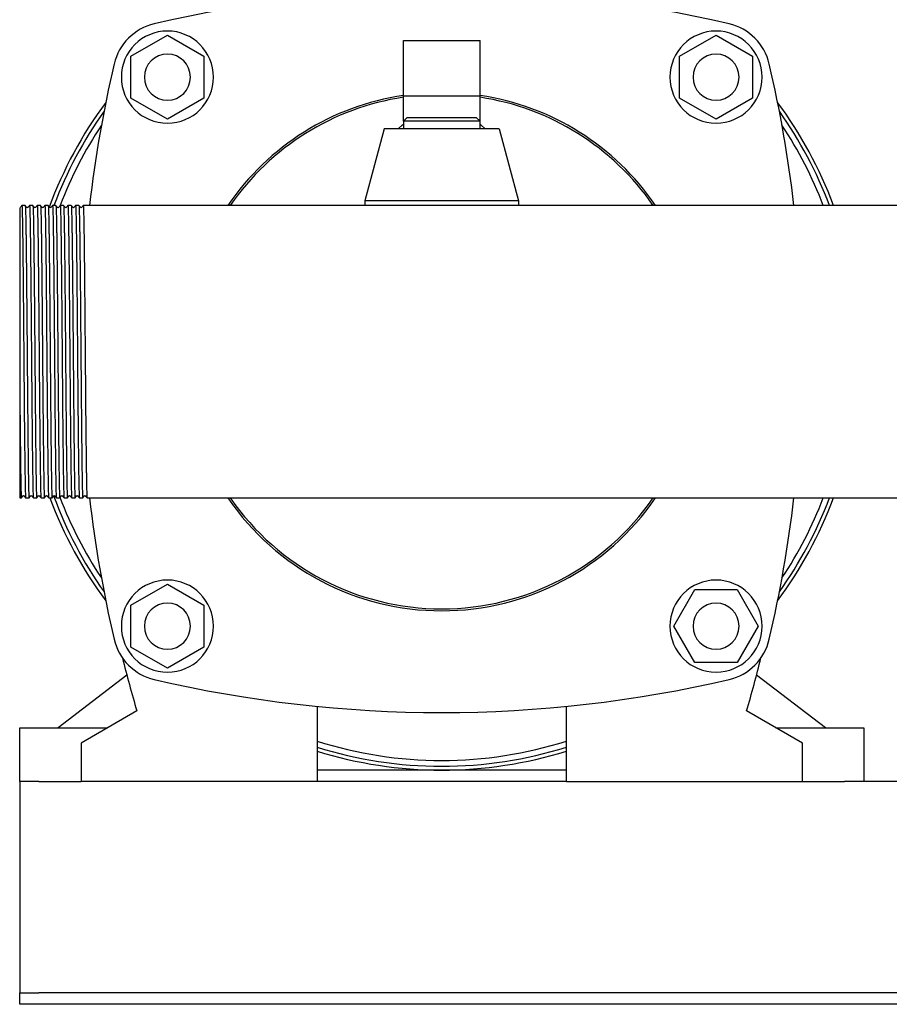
# Model space of a CAD drawing. Header units: millimetres. Extents: x 15 to 2131, y 12 to 1004.
# Tile 2 of 7: x 1301 to 1528, y 12 to 269. Entities that reach past the tile are written whole.
import ezdxf

# ---------------------------------------------------------------- set-up
doc = ezdxf.new("R2010")
doc.units = ezdxf.units.MM

msp = doc.modelspace()

# ---------------------------------------------------------------- linework, layer by layer
at = {"color": 7, "linetype": 'Continuous', "lineweight": 25}
for p, q in [((1330.09, 259.08), (1339.59, 264.57)), ((1339.59, 264.57), (1349.09, 259.08)), ((1473.09, 259.08), (1482.59, 264.57)), ((1482.59, 264.57), (1492.09, 259.08)), ((1401.09, 263.1), (1421.09, 263.1)), ((1401.09, 248.69), (1401.09, 263.1)), ((1421.09, 248.69), (1421.09, 263.1)), ((1330.09, 248.11), (1330.09, 259.08)), ((1349.09, 259.08), (1349.09, 248.11)), ((1473.09, 248.11), (1473.09, 259.08)), ((1492.09, 259.08), (1492.09, 248.11)), ((1339.59, 242.63), (1330.09, 248.11)), ((1349.09, 248.11), (1339.59, 242.63)), ((1401.09, 248.69), (1421.09, 248.69)), ((1401.09, 242.1), (1401.09, 248.69)), ((1421.09, 242.1), (1421.09, 248.69)), ((1482.59, 242.63), (1473.09, 248.11)), ((1492.09, 248.11), (1482.59, 242.63)), ((1402.09, 243.1), (1401.09, 242.1)), ((1401.09, 242.1), (1401.09, 240.1)), ((1411.09, 242.1), (1401.09, 242.1)), ((1402.09, 243.1), (1411.09, 243.1)), ((1411.09, 243.1), (1420.09, 243.1)), ((1421.09, 242.1), (1411.09, 242.1)), ((1421.09, 242.1), (1420.09, 243.1)), ((1421.09, 240.1), (1421.09, 242.1)), ((1396.09, 240.1), (1391.09, 221.35)), ((1426.09, 240.1), (1396.09, 240.1)), ((1426.09, 240.1), (1431.09, 221.35)), ((1391.09, 221.35), (1391.09, 220.2)), ((1431.09, 221.35), (1391.09, 221.35)), ((1431.09, 221.35), (1431.09, 220.2)), ((1302.53, 220.2), (1301.65, 220.2)), ((1304.53, 220.2), (1303.65, 220.2)), ((1306.53, 220.2), (1305.65, 220.2)), ((1308.53, 220.2), (1307.65, 220.2)), ((1310.53, 220.2), (1309.65, 220.2)), ((1312.53, 220.2), (1311.65, 220.2)), ((1314.53, 220.2), (1313.65, 220.2)), ((1316.53, 220.2), (1315.65, 220.2)), ((1318.53, 220.2), (1317.65, 220.2)), ((1319.65, 220.2), (1318.53, 220.2)), ((1692.74, 220.2), (1319.65, 220.2)), ((1301.09, 175.15), (1301.09, 144)), ((1301.09, 144), (1301.53, 144)), ((1302.65, 144), (1303.53, 144)), ((1304.65, 144), (1305.53, 144)), ((1306.65, 144), (1307.53, 144)), ((1308.65, 144), (1309.53, 144)), ((1310.65, 144), (1311.53, 144)), ((1312.65, 144), (1313.53, 144)), ((1314.65, 144), (1315.53, 144)), ((1316.65, 144), (1317.53, 144)), ((1318.65, 144), (2083.53, 144)), ((1330.09, 116.08), (1339.59, 121.57)), ((1339.59, 121.57), (1349.09, 116.08)), ((1471.62, 110.6), (1477.1, 120.1)), ((1477.1, 120.1), (1488.07, 120.1)), ((1488.07, 120.1), (1493.56, 110.6)), ((1330.09, 105.11), (1330.09, 116.08)), ((1349.09, 116.08), (1349.09, 105.11)), ((1477.1, 101.1), (1471.62, 110.6)), ((1493.56, 110.6), (1488.07, 101.1)), ((1339.59, 99.63), (1330.09, 105.11)), ((1349.09, 105.11), (1339.59, 99.63)), ((1488.07, 101.1), (1477.1, 101.1)), ((1329.02, 97.86), (1311.09, 84.1)), ((1511.09, 84.1), (1493.16, 97.86)), ((1331.64, 88.5), (1317.09, 80.1)), ((1378.59, 89.7), (1378.59, 70.1)), ((1443.59, 70.1), (1443.59, 89.7)), ((1505.09, 80.1), (1490.54, 88.5)), ((1301.09, 70.1), (1301.09, 84.1)), ((1301.09, 84.1), (1306.09, 84.1)), ((1306.09, 84.1), (1324.02, 84.1)), ((1498.16, 84.1), (1516.09, 84.1)), ((1516.09, 84.1), (1521.09, 84.1)), ((1521.09, 84.1), (1521.09, 70.1)), ((1317.09, 80.1), (1317.09, 70.1)), ((1505.09, 70.1), (1505.09, 80.1)), ((1443.59, 73.1), (1378.59, 73.1)), ((1302.09, 70.1), (1301.09, 70.1)), ((1301.09, 70.1), (1301.09, 65.1)), ((1306.09, 70.1), (1302.09, 70.1)), ((1306.09, 70.1), (1317.09, 70.1)), ((1378.59, 70.1), (1317.09, 70.1)), ((1443.59, 70.1), (1378.59, 70.1)), ((1443.59, 70.1), (1505.09, 70.1)), ((1505.09, 70.1), (1516.09, 70.1)), ((1520.09, 70.1), (1516.09, 70.1)), ((1592.09, 70.1), (1520.09, 70.1)), ((1301.09, 65.1), (1301.09, 17.1)), ((1301.09, 17.1), (1301.09, 15.1)), ((1301.09, 12.1), (1301.09, 15.1)), ((1301.09, 15.1), (1306.09, 15.1)), ((2096.09, 15.1), (1306.09, 15.1)), ((1306.09, 12.1), (1301.09, 12.1)), ((2096.09, 12.1), (1306.09, 12.1))]:
    msp.add_line(p, q, dxfattribs=at)
at = {"color": 7, "linetype": 'Continuous', "lineweight": 25, "flags": 128}
for points in [[(1399.78, 240.1), (1400.88, 241.17), (1401.09, 241.35)], [(1421.09, 241.35), (1421.3, 241.17), (1422.4, 240.1)], [(1301.65, 220.19), (1301.45, 219.93), (1301.24, 219.67)], [(1302.93, 219.67), (1302.73, 219.93), (1302.53, 220.19)], [(1303.65, 220.19), (1303.45, 219.93), (1303.24, 219.67)], [(1304.93, 219.67), (1304.73, 219.93), (1304.53, 220.19)], [(1305.65, 220.19), (1305.45, 219.93), (1305.24, 219.67)], [(1306.93, 219.67), (1306.73, 219.93), (1306.53, 220.19)], [(1307.65, 220.19), (1307.45, 219.93), (1307.24, 219.67)], [(1308.93, 219.67), (1308.73, 219.93), (1308.53, 220.19)], [(1309.65, 220.19), (1309.45, 219.93), (1309.24, 219.67)], [(1310.93, 219.67), (1310.73, 219.93), (1310.53, 220.19)], [(1311.65, 220.19), (1311.45, 219.93), (1311.24, 219.67)], [(1312.93, 219.67), (1312.73, 219.93), (1312.53, 220.19)], [(1313.65, 220.19), (1313.45, 219.93), (1313.24, 219.67)], [(1314.93, 219.67), (1314.73, 219.93), (1314.53, 220.19)], [(1315.65, 220.19), (1315.45, 219.93), (1315.24, 219.67)], [(1316.93, 219.67), (1316.73, 219.93), (1316.53, 220.19)], [(1317.65, 220.19), (1317.45, 219.93), (1317.24, 219.67)], [(1301.53, 144), (1301.73, 144.26), (1301.93, 144.52)], [(1302.24, 144.52), (1302.45, 144.26), (1302.65, 144)], [(1303.53, 144), (1303.73, 144.26), (1303.93, 144.52)], [(1304.24, 144.52), (1304.45, 144.26), (1304.65, 144)], [(1305.53, 144), (1305.73, 144.26), (1305.93, 144.52)], [(1306.24, 144.52), (1306.45, 144.26), (1306.65, 144)], [(1307.53, 144), (1307.73, 144.26), (1307.93, 144.52)], [(1308.24, 144.52), (1308.45, 144.26), (1308.65, 144)], [(1309.53, 144), (1309.73, 144.26), (1309.93, 144.52)], [(1310.24, 144.52), (1310.45, 144.26), (1310.65, 144)], [(1311.53, 144), (1311.73, 144.26), (1311.93, 144.52)], [(1312.24, 144.52), (1312.45, 144.26), (1312.65, 144)], [(1313.53, 144), (1313.73, 144.26), (1313.93, 144.52)], [(1314.24, 144.52), (1314.45, 144.26), (1314.65, 144)], [(1315.53, 144), (1315.73, 144.26), (1315.93, 144.52)], [(1316.24, 144.52), (1316.45, 144.26), (1316.65, 144)], [(1317.53, 144), (1317.73, 144.26), (1317.93, 144.52)], [(1318.24, 144.52), (1318.45, 144.26), (1318.65, 144)]]:
    msp.add_lwpolyline(points, dxfattribs=at)
at = {"color": 7, "linetype": 'Continuous', "lineweight": 25}
for centre, radius, start, end in [((1411.09, -53.9), 330, 76.8767, 103.1233), ((1339.34, 253.84), 14, 103.1233, 166.8767), ((1482.84, 253.84), 14, 13.1233, 76.8767), ((1339.59, 253.6), 12, 90, 270), ((1339.59, 253.6), 12, 270, 90), ((1482.59, 253.6), 12, 0, 180), ((1339.59, 253.6), 6, 0, 180), ((1482.59, 253.6), 6, 0, 180), ((1647.09, 182.1), 330, 166.8767, 173.3702), ((1175.09, 182.1), 330, 6.6298, 13.1233), ((1339.59, 253.6), 6, 180, 0), ((1482.59, 253.6), 12, 180, 0), ((1482.59, 253.6), 6, 180, 0), ((1411.09, 182.1), 67.5, 98.5196, 145.6363), ((1411.09, 182.1), 67.5, 34.3637, 81.4804), ((1411.09, 182.1), 109, 143.4367, 159.7966), ((1411.09, 182.1), 67, 98.5837, 145.3434), ((1411.09, 182.1), 67, 34.6566, 81.4163), ((1411.09, 182.1), 109, 20.4593, 36.5633), ((1411.09, 182.1), 108, 144.5768, 159.3427), ((1411.09, 182.1), 108, 20.6573, 35.4232), ((1411.11, 182.13), 106.5, 146.4035, 159.0563), ((1411.09, 182.1), 106.5, 20.9619, 33.6155), ((1411.09, 182.1), 109, 200.4593, 216.5633), ((1411.29, 181.81), 108, 200.1989, 215.2373), ((1411.09, 182.1), 106.5, 200.8649, 213.6155), ((1647.09, 182.1), 330, 186.6298, 193.1233), ((1411.09, 182.1), 67.5, 214.3637, 325.6363), ((1411.09, 182.1), 67, 214.6566, 270), ((1411.09, 182.1), 67, 270, 325.3434), ((1175.09, 182.1), 330, 346.8767, 353.3702), ((1411.09, 182.1), 109, 323.4367, 339.5407), ((1411.09, 182.1), 108, 324.5768, 339.3427), ((1411.09, 182.1), 106.5, 326.3845, 339.0381), ((1339.59, 110.6), 12, 90, 270), ((1339.59, 110.6), 12, 270, 90), ((1482.59, 110.6), 12, 90, 270), ((1482.59, 110.6), 12, 270, 90), ((1339.59, 110.6), 6, 0, 180), ((1482.59, 110.6), 6, 0, 180), ((1339.59, 110.6), 6, 180, 0), ((1482.59, 110.6), 6, 180, 0), ((1339.34, 110.35), 14, 193.1233, 256.8767), ((1482.84, 110.35), 14, 283.1233, 346.8767), ((1648.09, 182.1), 330, 193.9912, 196.4771), ((1174.09, 182.1), 330, 343.5229, 346.0088), ((1411.09, 418.1), 330, 256.8767, 283.1233), ((1411.09, 182.1), 106.5, 252.2319, 270), ((1411.09, 182.1), 106.5, 270, 287.7681), ((1411.09, 182.1), 108, 252.4868, 270), ((1411.09, 182.1), 109, 252.6526, 270), ((1411.09, 182.1), 108, 270, 287.5132), ((1411.09, 182.1), 109, 270, 287.3474)]:
    msp.add_arc(centre, radius, start, end, dxfattribs=at)
for points, knots in [([(1301.09, 219.57), (1301.09, 219.52), (1301.09, 219.41), (1301.09, 218.54), (1301.09, 217.18), (1301.09, 215.82), (1301.09, 215.14)], [0, 0, 0, 0, 0.233534, 0.489085, 0.743772, 1, 1, 1, 1]), ([(1301.65, 220.19), (1301.65, 220.18), (1301.66, 220.35), (1301.7, 219.82), (1301.75, 218.5), (1301.8, 216.17), (1301.85, 213.05), (1301.9, 209.16), (1301.95, 204.58), (1302, 199.45), (1302.05, 193.92), (1302.1, 188.09), (1302.13, 184.1), (1302.15, 182.1)], [0, 0, 0, 0, 0.006715, 0.105428, 0.205372, 0.305316, 0.404029, 0.502742, 0.602686, 0.70263, 0.801343, 0.900056, 1, 1, 1, 1]), ([(1302.53, 220.2), (1302.55, 220.2), (1302.57, 219.96), (1302.61, 218.98), (1302.63, 218.25), (1302.68, 216.33), (1302.7, 215.14), (1302.72, 213.42), (1302.73, 213.07), (1302.74, 212.34), (1302.74, 211.96), (1302.76, 210.78), (1302.77, 209.95), (1302.8, 207.3), (1302.82, 205.34), (1302.86, 201.16), (1302.89, 198.94), (1302.91, 196.07), (1302.92, 195.5), (1302.93, 194.34), (1302.93, 193.76), (1302.95, 191.99), (1302.96, 190.79), (1302.99, 187.12), (1303.01, 184.61), (1303.03, 182.1)], [0, 0, 0, 0, 0.125, 0.125, 0.25, 0.25, 0.375, 0.375, 0.40625, 0.40625, 0.4375, 0.4375, 0.5, 0.5, 0.625, 0.625, 0.75, 0.75, 0.78125, 0.78125, 0.8125, 0.8125, 0.875, 0.875, 1, 1, 1, 1]), ([(1303.24, 219.67), (1303.19, 219.63), (1303.09, 219.56), (1302.99, 219.63), (1302.93, 219.67)], [0, 0, 0, 0, 0.5, 1, 1, 1, 1]), ([(1303.65, 220.19), (1303.65, 220.18), (1303.66, 220.35), (1303.7, 219.82), (1303.75, 218.5), (1303.8, 216.17), (1303.85, 213.05), (1303.9, 209.16), (1303.95, 204.58), (1304, 199.45), (1304.05, 193.92), (1304.1, 188.09), (1304.13, 184.1), (1304.15, 182.1)], [0, 0, 0, 0, 0.006685, 0.105401, 0.205348, 0.305295, 0.404011, 0.502727, 0.602674, 0.702621, 0.801337, 0.900053, 1, 1, 1, 1]), ([(1304.53, 220.2), (1304.55, 220.2), (1304.57, 219.96), (1304.61, 218.98), (1304.63, 218.25), (1304.68, 216.33), (1304.7, 215.14), (1304.72, 213.42), (1304.73, 213.07), (1304.74, 212.34), (1304.74, 211.96), (1304.76, 210.78), (1304.77, 209.95), (1304.8, 207.3), (1304.82, 205.34), (1304.86, 201.16), (1304.89, 198.94), (1304.91, 196.07), (1304.92, 195.5), (1304.93, 194.34), (1304.93, 193.76), (1304.95, 191.99), (1304.96, 190.79), (1304.99, 187.12), (1305.01, 184.61), (1305.03, 182.1)], [0, 0, 0, 0, 0.125, 0.125, 0.25, 0.25, 0.375, 0.375, 0.40625, 0.40625, 0.4375, 0.4375, 0.5, 0.5, 0.625, 0.625, 0.75, 0.75, 0.78125, 0.78125, 0.8125, 0.8125, 0.875, 0.875, 1, 1, 1, 1]), ([(1305.24, 219.67), (1305.19, 219.63), (1305.09, 219.56), (1304.99, 219.63), (1304.93, 219.67)], [0, 0, 0, 0, 0.5, 1, 1, 1, 1]), ([(1305.65, 220.19), (1305.65, 220.18), (1305.66, 220.35), (1305.7, 219.82), (1305.75, 218.5), (1305.8, 216.17), (1305.85, 213.05), (1305.9, 209.16), (1305.95, 204.58), (1306, 199.45), (1306.05, 193.92), (1306.1, 188.09), (1306.13, 184.1), (1306.15, 182.1)], [0, 0, 0, 0, 0.006694, 0.10541, 0.205355, 0.305301, 0.404017, 0.502732, 0.602678, 0.702624, 0.801339, 0.900054, 1, 1, 1, 1]), ([(1306.53, 220.2), (1306.55, 220.2), (1306.57, 219.96), (1306.61, 218.98), (1306.63, 218.25), (1306.68, 216.33), (1306.7, 215.14), (1306.72, 213.42), (1306.73, 213.07), (1306.74, 212.34), (1306.74, 211.96), (1306.76, 210.78), (1306.77, 209.95), (1306.8, 207.3), (1306.82, 205.34), (1306.86, 201.16), (1306.89, 198.94), (1306.91, 196.07), (1306.92, 195.5), (1306.93, 194.34), (1306.93, 193.76), (1306.95, 191.99), (1306.96, 190.79), (1306.99, 187.12), (1307.01, 184.61), (1307.03, 182.1)], [0, 0, 0, 0, 0.125, 0.125, 0.25, 0.25, 0.375, 0.375, 0.40625, 0.40625, 0.4375, 0.4375, 0.5, 0.5, 0.625, 0.625, 0.75, 0.75, 0.78125, 0.78125, 0.8125, 0.8125, 0.875, 0.875, 1, 1, 1, 1]), ([(1307.24, 219.67), (1307.19, 219.63), (1307.09, 219.56), (1306.99, 219.63), (1306.93, 219.67)], [0, 0, 0, 0, 0.5, 1, 1, 1, 1]), ([(1307.65, 220.19), (1307.65, 220.18), (1307.66, 220.35), (1307.7, 219.82), (1307.75, 218.5), (1307.8, 216.17), (1307.85, 213.05), (1307.9, 209.16), (1307.95, 204.58), (1308, 199.45), (1308.05, 193.92), (1308.1, 188.09), (1308.13, 184.1), (1308.15, 182.1)], [0, 0, 0, 0, 0.006707, 0.105421, 0.205366, 0.30531, 0.404024, 0.502738, 0.602683, 0.702628, 0.801341, 0.900055, 1, 1, 1, 1]), ([(1308.53, 220.2), (1308.55, 220.2), (1308.57, 219.96), (1308.61, 218.98), (1308.63, 218.25), (1308.68, 216.33), (1308.7, 215.14), (1308.72, 213.42), (1308.73, 213.07), (1308.74, 212.34), (1308.74, 211.96), (1308.76, 210.78), (1308.77, 209.95), (1308.8, 207.3), (1308.82, 205.34), (1308.86, 201.16), (1308.89, 198.94), (1308.91, 196.07), (1308.92, 195.5), (1308.93, 194.34), (1308.93, 193.76), (1308.95, 191.99), (1308.96, 190.79), (1308.99, 187.12), (1309.01, 184.61), (1309.03, 182.1)], [0, 0, 0, 0, 0.125, 0.125, 0.25, 0.25, 0.375, 0.375, 0.40625, 0.40625, 0.4375, 0.4375, 0.5, 0.5, 0.625, 0.625, 0.75, 0.75, 0.78125, 0.78125, 0.8125, 0.8125, 0.875, 0.875, 1, 1, 1, 1]), ([(1309.24, 219.67), (1309.19, 219.63), (1309.09, 219.56), (1308.99, 219.63), (1308.93, 219.67)], [0, 0, 0, 0, 0.5, 1, 1, 1, 1]), ([(1309.65, 220.19), (1309.65, 220.18), (1309.66, 220.35), (1309.7, 219.82), (1309.75, 218.5), (1309.8, 216.17), (1309.85, 213.05), (1309.9, 209.16), (1309.95, 204.58), (1310, 199.45), (1310.05, 193.92), (1310.1, 188.09), (1310.13, 184.1), (1310.15, 182.1)], [0, 0, 0, 0, 0.006676, 0.105393, 0.20534, 0.305288, 0.404005, 0.502722, 0.60267, 0.702618, 0.801335, 0.900052, 1, 1, 1, 1]), ([(1310.53, 220.2), (1310.55, 220.2), (1310.57, 219.96), (1310.61, 218.98), (1310.63, 218.25), (1310.68, 216.33), (1310.7, 215.14), (1310.72, 213.42), (1310.73, 213.07), (1310.74, 212.34), (1310.74, 211.96), (1310.76, 210.78), (1310.77, 209.95), (1310.8, 207.3), (1310.82, 205.34), (1310.86, 201.16), (1310.89, 198.94), (1310.91, 196.07), (1310.92, 195.5), (1310.93, 194.34), (1310.93, 193.76), (1310.95, 191.99), (1310.96, 190.79), (1310.99, 187.12), (1311.01, 184.61), (1311.03, 182.1)], [0, 0, 0, 0, 0.125, 0.125, 0.25, 0.25, 0.375, 0.375, 0.40625, 0.40625, 0.4375, 0.4375, 0.5, 0.5, 0.625, 0.625, 0.75, 0.75, 0.78125, 0.78125, 0.8125, 0.8125, 0.875, 0.875, 1, 1, 1, 1]), ([(1311.24, 219.67), (1311.19, 219.63), (1311.09, 219.56), (1310.99, 219.63), (1310.93, 219.67)], [0, 0, 0, 0, 0.5, 1, 1, 1, 1]), ([(1311.65, 220.19), (1311.65, 220.18), (1311.66, 220.35), (1311.7, 219.82), (1311.75, 218.5), (1311.8, 216.17), (1311.85, 213.05), (1311.9, 209.16), (1311.95, 204.58), (1312, 199.45), (1312.05, 193.92), (1312.1, 188.09), (1312.13, 184.1), (1312.15, 182.1)], [0, 0, 0, 0, 0.006692, 0.105408, 0.205354, 0.3053, 0.404015, 0.502731, 0.602677, 0.702623, 0.801338, 0.900054, 1, 1, 1, 1]), ([(1312.53, 220.2), (1312.55, 220.2), (1312.57, 219.96), (1312.61, 218.98), (1312.63, 218.25), (1312.68, 216.33), (1312.7, 215.14), (1312.72, 213.42), (1312.73, 213.07), (1312.74, 212.34), (1312.74, 211.96), (1312.76, 210.78), (1312.77, 209.95), (1312.8, 207.3), (1312.82, 205.34), (1312.86, 201.16), (1312.89, 198.94), (1312.91, 196.07), (1312.92, 195.5), (1312.93, 194.34), (1312.93, 193.76), (1312.95, 191.99), (1312.96, 190.79), (1312.99, 187.12), (1313.01, 184.61), (1313.03, 182.1)], [0, 0, 0, 0, 0.125, 0.125, 0.25, 0.25, 0.375, 0.375, 0.40625, 0.40625, 0.4375, 0.4375, 0.5, 0.5, 0.625, 0.625, 0.75, 0.75, 0.78125, 0.78125, 0.8125, 0.8125, 0.875, 0.875, 1, 1, 1, 1]), ([(1313.24, 219.67), (1313.19, 219.63), (1313.09, 219.56), (1312.99, 219.63), (1312.93, 219.67)], [0, 0, 0, 0, 0.5, 1, 1, 1, 1]), ([(1313.65, 220.19), (1313.65, 220.18), (1313.66, 220.35), (1313.7, 219.82), (1313.75, 218.5), (1313.8, 216.17), (1313.85, 213.05), (1313.9, 209.16), (1313.95, 204.58), (1314, 199.45), (1314.05, 193.92), (1314.1, 188.09), (1314.13, 184.1), (1314.15, 182.1)], [0, 0, 0, 0, 0.006699, 0.105414, 0.205359, 0.305305, 0.40402, 0.502734, 0.60268, 0.702625, 0.80134, 0.900055, 1, 1, 1, 1]), ([(1314.53, 220.2), (1314.55, 220.2), (1314.57, 219.96), (1314.61, 218.98), (1314.63, 218.25), (1314.68, 216.33), (1314.7, 215.14), (1314.72, 213.42), (1314.73, 213.07), (1314.74, 212.34), (1314.74, 211.96), (1314.76, 210.78), (1314.77, 209.95), (1314.8, 207.3), (1314.82, 205.34), (1314.86, 201.16), (1314.89, 198.94), (1314.91, 196.07), (1314.92, 195.5), (1314.93, 194.34), (1314.93, 193.76), (1314.95, 191.99), (1314.96, 190.79), (1314.99, 187.12), (1315.01, 184.61), (1315.03, 182.1)], [0, 0, 0, 0, 0.125, 0.125, 0.25, 0.25, 0.375, 0.375, 0.40625, 0.40625, 0.4375, 0.4375, 0.5, 0.5, 0.625, 0.625, 0.75, 0.75, 0.78125, 0.78125, 0.8125, 0.8125, 0.875, 0.875, 1, 1, 1, 1]), ([(1315.24, 219.67), (1315.19, 219.63), (1315.09, 219.56), (1314.99, 219.63), (1314.93, 219.67)], [0, 0, 0, 0, 0.5, 1, 1, 1, 1]), ([(1315.65, 220.19), (1315.65, 220.18), (1315.66, 220.35), (1315.7, 219.82), (1315.75, 218.5), (1315.8, 216.17), (1315.85, 213.05), (1315.9, 209.16), (1315.95, 204.58), (1316, 199.45), (1316.05, 193.92), (1316.1, 188.09), (1316.13, 184.1), (1316.15, 182.1)], [0, 0, 0, 0, 0.0067153, 0.1054285, 0.2053723, 0.305316, 0.4040292, 0.5027423, 0.6026861, 0.7026299, 0.8013431, 0.9000562, 1, 1, 1, 1]), ([(1316.53, 220.2), (1316.55, 220.2), (1316.57, 219.96), (1316.61, 218.98), (1316.63, 218.25), (1316.68, 216.33), (1316.7, 215.14), (1316.72, 213.42), (1316.73, 213.07), (1316.74, 212.34), (1316.74, 211.96), (1316.76, 210.78), (1316.77, 209.95), (1316.8, 207.3), (1316.82, 205.34), (1316.86, 201.16), (1316.89, 198.94), (1316.91, 196.07), (1316.92, 195.5), (1316.93, 194.34), (1316.93, 193.76), (1316.95, 191.99), (1316.96, 190.79), (1316.99, 187.12), (1317.01, 184.61), (1317.03, 182.1)], [0, 0, 0, 0, 0.125, 0.125, 0.25, 0.25, 0.375, 0.375, 0.40625, 0.40625, 0.4375, 0.4375, 0.5, 0.5, 0.625, 0.625, 0.75, 0.75, 0.78125, 0.78125, 0.8125, 0.8125, 0.875, 0.875, 1, 1, 1, 1]), ([(1317.24, 219.67), (1317.19, 219.63), (1317.09, 219.56), (1316.99, 219.63), (1316.93, 219.67)], [0, 0, 0, 0, 0.5, 1, 1, 1, 1]), ([(1317.65, 220.19), (1317.65, 220.18), (1317.66, 220.35), (1317.7, 219.82), (1317.75, 218.5), (1317.8, 216.17), (1317.85, 213.05), (1317.9, 209.16), (1317.95, 204.58), (1318, 199.45), (1318.05, 193.92), (1318.1, 188.09), (1318.13, 184.1), (1318.15, 182.1)], [0, 0, 0, 0, 0.0066861, 0.1054021, 0.2053488, 0.3052956, 0.4040116, 0.5027277, 0.6026744, 0.7026212, 0.8013372, 0.9000533, 1, 1, 1, 1]), ([(1301.09, 215.14), (1301.09, 215.06), (1301.09, 214.79), (1301.09, 214.22), (1301.09, 213.26), (1301.09, 211.97), (1301.09, 210.22), (1301.09, 207.49), (1301.09, 203.53), (1301.09, 199.53), (1301.09, 195.93), (1301.09, 193.19), (1301.09, 189.99), (1301.09, 187.65), (1301.09, 185.81), (1301.09, 184.63), (1301.09, 183.43), (1301.09, 182.24), (1301.09, 181.05), (1301.09, 179.86), (1301.09, 178.67), (1301.09, 177.49), (1301.09, 176.31), (1301.09, 175.54), (1301.09, 175.15)], [0, 0, 0, 0, 0.010878, 0.03545, 0.073577, 0.125062, 0.177387, 0.250091, 0.375423, 0.499964, 0.541697, 0.624842, 0.683398, 0.749875, 0.774956, 0.800055, 0.82516, 0.850257, 0.875334, 0.90038, 0.925381, 0.950326, 0.975203, 1, 1, 1, 1]), ([(1302.15, 182.1), (1302.17, 179.58), (1302.19, 177.07), (1302.22, 173.41), (1302.23, 172.2), (1302.25, 170.44), (1302.25, 169.86), (1302.26, 168.7), (1302.27, 168.12), (1302.29, 165.25), (1302.31, 163.03), (1302.36, 158.85), (1302.38, 156.89), (1302.41, 154.25), (1302.42, 153.41), (1302.44, 152.24), (1302.44, 151.86), (1302.45, 151.13), (1302.46, 150.77), (1302.48, 149.06), (1302.5, 147.87), (1302.54, 145.94), (1302.57, 145.21), (1302.61, 144.24), (1302.63, 144), (1302.65, 144)], [0, 0, 0, 0, 0.125, 0.125, 0.1875, 0.1875, 0.21875, 0.21875, 0.25, 0.25, 0.375, 0.375, 0.5, 0.5, 0.5625, 0.5625, 0.59375, 0.59375, 0.625, 0.625, 0.75, 0.75, 0.875, 0.875, 1, 1, 1, 1]), ([(1303.03, 182.1), (1303.05, 180.09), (1303.08, 176.1), (1303.13, 170.28), (1303.18, 164.74), (1303.23, 159.61), (1303.28, 155.04), (1303.33, 151.15), (1303.38, 148.02), (1303.43, 145.69), (1303.48, 144.37), (1303.52, 143.84), (1303.53, 144.02), (1303.53, 144.03)], [0, 0, 0, 0, 0.099946, 0.198661, 0.297376, 0.397322, 0.497268, 0.595983, 0.694698, 0.794644, 0.89459, 0.993305, 1, 1, 1, 1]), ([(1304.15, 182.1), (1304.17, 179.58), (1304.19, 177.07), (1304.22, 173.41), (1304.23, 172.2), (1304.25, 170.44), (1304.25, 169.86), (1304.26, 168.7), (1304.27, 168.12), (1304.29, 165.25), (1304.31, 163.03), (1304.36, 158.85), (1304.38, 156.89), (1304.41, 154.25), (1304.42, 153.41), (1304.44, 152.24), (1304.44, 151.86), (1304.45, 151.13), (1304.46, 150.77), (1304.48, 149.06), (1304.5, 147.87), (1304.54, 145.94), (1304.57, 145.21), (1304.61, 144.24), (1304.63, 144), (1304.65, 144)], [0, 0, 0, 0, 0.125, 0.125, 0.1875, 0.1875, 0.21875, 0.21875, 0.25, 0.25, 0.375, 0.375, 0.5, 0.5, 0.5625, 0.5625, 0.59375, 0.59375, 0.625, 0.625, 0.75, 0.75, 0.875, 0.875, 1, 1, 1, 1]), ([(1305.03, 182.1), (1305.05, 180.09), (1305.08, 176.1), (1305.13, 170.28), (1305.18, 164.74), (1305.23, 159.61), (1305.28, 155.04), (1305.33, 151.15), (1305.38, 148.02), (1305.43, 145.69), (1305.48, 144.37), (1305.52, 143.84), (1305.53, 144.02), (1305.53, 144.03)], [0, 0, 0, 0, 0.099945, 0.198659, 0.297372, 0.397317, 0.497262, 0.595976, 0.69469, 0.794634, 0.894579, 0.993293, 1, 1, 1, 1]), ([(1306.15, 182.1), (1306.17, 179.58), (1306.19, 177.07), (1306.22, 173.41), (1306.23, 172.2), (1306.25, 170.44), (1306.25, 169.86), (1306.26, 168.7), (1306.27, 168.12), (1306.29, 165.25), (1306.31, 163.03), (1306.36, 158.85), (1306.38, 156.89), (1306.41, 154.25), (1306.42, 153.41), (1306.44, 152.24), (1306.44, 151.86), (1306.45, 151.13), (1306.46, 150.77), (1306.48, 149.06), (1306.5, 147.87), (1306.54, 145.94), (1306.57, 145.21), (1306.61, 144.24), (1306.63, 144), (1306.65, 144)], [0, 0, 0, 0, 0.125, 0.125, 0.1875, 0.1875, 0.21875, 0.21875, 0.25, 0.25, 0.375, 0.375, 0.5, 0.5, 0.5625, 0.5625, 0.59375, 0.59375, 0.625, 0.625, 0.75, 0.75, 0.875, 0.875, 1, 1, 1, 1]), ([(1307.03, 182.1), (1307.05, 180.09), (1307.08, 176.1), (1307.13, 170.28), (1307.18, 164.74), (1307.23, 159.61), (1307.28, 155.04), (1307.33, 151.15), (1307.38, 148.02), (1307.43, 145.69), (1307.48, 144.37), (1307.52, 143.84), (1307.53, 144.02), (1307.53, 144.03)], [0, 0, 0, 0, 0.0999476, 0.1986645, 0.2973814, 0.3973291, 0.4972767, 0.5959936, 0.6947105, 0.7946581, 0.8946057, 0.9933226, 1, 1, 1, 1]), ([(1308.15, 182.1), (1308.17, 179.58), (1308.19, 177.07), (1308.22, 173.41), (1308.23, 172.2), (1308.25, 170.44), (1308.25, 169.86), (1308.26, 168.7), (1308.27, 168.12), (1308.29, 165.25), (1308.31, 163.03), (1308.36, 158.85), (1308.38, 156.89), (1308.41, 154.25), (1308.42, 153.41), (1308.44, 152.24), (1308.44, 151.86), (1308.45, 151.13), (1308.46, 150.77), (1308.48, 149.06), (1308.5, 147.87), (1308.54, 145.94), (1308.57, 145.21), (1308.61, 144.24), (1308.63, 144), (1308.65, 144)], [0, 0, 0, 0, 0.125, 0.125, 0.1875, 0.1875, 0.21875, 0.21875, 0.25, 0.25, 0.375, 0.375, 0.5, 0.5, 0.5625, 0.5625, 0.59375, 0.59375, 0.625, 0.625, 0.75, 0.75, 0.875, 0.875, 1, 1, 1, 1]), ([(1309.03, 182.1), (1309.05, 180.09), (1309.08, 176.1), (1309.13, 170.28), (1309.18, 164.74), (1309.23, 159.61), (1309.28, 155.04), (1309.33, 151.15), (1309.38, 148.02), (1309.43, 145.69), (1309.48, 144.37), (1309.52, 143.84), (1309.53, 144.02), (1309.53, 144.03)], [0, 0, 0, 0, 0.099946, 0.198662, 0.297377, 0.397323, 0.497269, 0.595985, 0.6947, 0.794647, 0.894593, 0.993308, 1, 1, 1, 1]), ([(1310.15, 182.1), (1310.17, 179.58), (1310.19, 177.07), (1310.22, 173.41), (1310.23, 172.2), (1310.25, 170.44), (1310.25, 169.86), (1310.26, 168.7), (1310.27, 168.12), (1310.29, 165.25), (1310.31, 163.03), (1310.36, 158.85), (1310.38, 156.89), (1310.41, 154.25), (1310.42, 153.41), (1310.44, 152.24), (1310.44, 151.86), (1310.45, 151.13), (1310.46, 150.77), (1310.48, 149.06), (1310.5, 147.87), (1310.54, 145.94), (1310.57, 145.21), (1310.61, 144.24), (1310.63, 144), (1310.65, 144)], [0, 0, 0, 0, 0.125, 0.125, 0.1875, 0.1875, 0.21875, 0.21875, 0.25, 0.25, 0.375, 0.375, 0.5, 0.5, 0.5625, 0.5625, 0.59375, 0.59375, 0.625, 0.625, 0.75, 0.75, 0.875, 0.875, 1, 1, 1, 1]), ([(1311.03, 182.1), (1311.05, 180.09), (1311.08, 176.1), (1311.13, 170.28), (1311.18, 164.74), (1311.23, 159.61), (1311.28, 155.04), (1311.33, 151.15), (1311.38, 148.02), (1311.43, 145.69), (1311.48, 144.37), (1311.52, 143.84), (1311.53, 144.02), (1311.53, 144.03)], [0, 0, 0, 0, 0.0999457, 0.1986607, 0.2973758, 0.3973215, 0.4972672, 0.5959822, 0.6946972, 0.7946429, 0.8945886, 0.9933036, 1, 1, 1, 1]), ([(1312.15, 182.1), (1312.17, 179.58), (1312.19, 177.07), (1312.22, 173.41), (1312.23, 172.2), (1312.25, 170.44), (1312.25, 169.86), (1312.26, 168.7), (1312.27, 168.12), (1312.29, 165.25), (1312.31, 163.03), (1312.36, 158.85), (1312.38, 156.89), (1312.41, 154.25), (1312.42, 153.41), (1312.44, 152.24), (1312.44, 151.86), (1312.45, 151.13), (1312.46, 150.77), (1312.48, 149.06), (1312.5, 147.87), (1312.54, 145.94), (1312.57, 145.21), (1312.61, 144.24), (1312.63, 144), (1312.65, 144)], [0, 0, 0, 0, 0.125, 0.125, 0.1875, 0.1875, 0.21875, 0.21875, 0.25, 0.25, 0.375, 0.375, 0.5, 0.5, 0.5625, 0.5625, 0.59375, 0.59375, 0.625, 0.625, 0.75, 0.75, 0.875, 0.875, 1, 1, 1, 1]), ([(1313.03, 182.1), (1313.05, 180.09), (1313.08, 176.1), (1313.13, 170.28), (1313.18, 164.74), (1313.23, 159.61), (1313.28, 155.04), (1313.33, 151.15), (1313.38, 148.02), (1313.43, 145.69), (1313.48, 144.37), (1313.52, 143.84), (1313.53, 144.02), (1313.53, 144.03)], [0, 0, 0, 0, 0.099944, 0.198658, 0.297372, 0.397316, 0.49726, 0.595974, 0.694688, 0.794632, 0.894576, 0.99329, 1, 1, 1, 1]), ([(1314.15, 182.1), (1314.17, 179.58), (1314.19, 177.07), (1314.22, 173.41), (1314.23, 172.2), (1314.25, 170.44), (1314.25, 169.86), (1314.26, 168.7), (1314.27, 168.12), (1314.29, 165.25), (1314.31, 163.03), (1314.36, 158.85), (1314.38, 156.89), (1314.41, 154.25), (1314.42, 153.41), (1314.44, 152.24), (1314.44, 151.86), (1314.45, 151.13), (1314.46, 150.77), (1314.48, 149.06), (1314.5, 147.87), (1314.54, 145.94), (1314.57, 145.21), (1314.61, 144.24), (1314.63, 144), (1314.65, 144)], [0, 0, 0, 0, 0.125, 0.125, 0.1875, 0.1875, 0.21875, 0.21875, 0.25, 0.25, 0.375, 0.375, 0.5, 0.5, 0.5625, 0.5625, 0.59375, 0.59375, 0.625, 0.625, 0.75, 0.75, 0.875, 0.875, 1, 1, 1, 1]), ([(1315.03, 182.1), (1315.05, 180.09), (1315.08, 176.1), (1315.13, 170.28), (1315.18, 164.74), (1315.23, 159.61), (1315.28, 155.04), (1315.33, 151.15), (1315.38, 148.02), (1315.43, 145.69), (1315.48, 144.37), (1315.52, 143.84), (1315.53, 144.02), (1315.53, 144.03)], [0, 0, 0, 0, 0.099947, 0.198664, 0.29738, 0.397328, 0.497275, 0.595992, 0.694708, 0.794656, 0.894603, 0.993319, 1, 1, 1, 1]), ([(1316.15, 182.1), (1316.17, 179.58), (1316.19, 177.07), (1316.22, 173.41), (1316.23, 172.2), (1316.25, 170.44), (1316.25, 169.86), (1316.26, 168.7), (1316.27, 168.12), (1316.29, 165.25), (1316.31, 163.03), (1316.36, 158.85), (1316.38, 156.89), (1316.41, 154.25), (1316.42, 153.41), (1316.44, 152.24), (1316.44, 151.86), (1316.45, 151.13), (1316.46, 150.77), (1316.48, 149.06), (1316.5, 147.87), (1316.54, 145.94), (1316.57, 145.21), (1316.61, 144.24), (1316.63, 144), (1316.65, 144)], [0, 0, 0, 0, 0.125, 0.125, 0.1875, 0.1875, 0.21875, 0.21875, 0.25, 0.25, 0.375, 0.375, 0.5, 0.5, 0.5625, 0.5625, 0.59375, 0.59375, 0.625, 0.625, 0.75, 0.75, 0.875, 0.875, 1, 1, 1, 1]), ([(1317.03, 182.1), (1317.05, 180.09), (1317.08, 176.1), (1317.13, 170.28), (1317.18, 164.74), (1317.23, 159.61), (1317.28, 155.04), (1317.33, 151.15), (1317.38, 148.02), (1317.43, 145.69), (1317.48, 144.37), (1317.52, 143.84), (1317.53, 144.02), (1317.53, 144.03)], [0, 0, 0, 0, 0.099946, 0.198661, 0.297377, 0.397323, 0.497269, 0.595984, 0.694699, 0.794645, 0.894591, 0.993307, 1, 1, 1, 1]), ([(1318.15, 182.1), (1318.17, 179.58), (1318.19, 177.07), (1318.22, 173.41), (1318.23, 172.2), (1318.25, 170.44), (1318.25, 169.86), (1318.26, 168.7), (1318.27, 168.12), (1318.29, 165.25), (1318.31, 163.03), (1318.36, 158.85), (1318.38, 156.89), (1318.41, 154.25), (1318.42, 153.41), (1318.44, 152.24), (1318.44, 151.86), (1318.45, 151.13), (1318.46, 150.77), (1318.48, 149.06), (1318.5, 147.87), (1318.54, 145.94), (1318.57, 145.21), (1318.61, 144.24), (1318.63, 144), (1318.65, 144)], [0, 0, 0, 0, 0.125, 0.125, 0.1875, 0.1875, 0.21875, 0.21875, 0.25, 0.25, 0.375, 0.375, 0.5, 0.5, 0.5625, 0.5625, 0.59375, 0.59375, 0.625, 0.625, 0.75, 0.75, 0.875, 0.875, 1, 1, 1, 1]), ([(1301.09, 175.15), (1301.11, 172.88), (1301.15, 168.33), (1301.21, 162), (1301.27, 156.33), (1301.32, 151.56), (1301.38, 147.81), (1301.44, 145.3), (1301.49, 144.04), (1301.52, 144.13), (1301.53, 144.16)], [0, 0, 0, 0, 0.1321112, 0.2654703, 0.3997761, 0.5327288, 0.6651322, 0.7993372, 0.9330992, 1, 1, 1, 1]), ([(1301.93, 144.52), (1301.99, 144.56), (1302.09, 144.63), (1302.19, 144.56), (1302.24, 144.52)], [0, 0, 0, 0, 0.5, 1, 1, 1, 1]), ([(1303.93, 144.52), (1303.99, 144.56), (1304.09, 144.63), (1304.19, 144.56), (1304.24, 144.52)], [0, 0, 0, 0, 0.5, 1, 1, 1, 1]), ([(1305.93, 144.52), (1305.99, 144.56), (1306.09, 144.63), (1306.19, 144.56), (1306.24, 144.52)], [0, 0, 0, 0, 0.5, 1, 1, 1, 1]), ([(1307.93, 144.52), (1307.99, 144.56), (1308.09, 144.63), (1308.19, 144.56), (1308.24, 144.52)], [0, 0, 0, 0, 0.4999999, 1, 1, 1, 1]), ([(1309.93, 144.52), (1309.99, 144.56), (1310.09, 144.63), (1310.19, 144.56), (1310.24, 144.52)], [0, 0, 0, 0, 0.5, 1, 1, 1, 1]), ([(1311.93, 144.52), (1311.99, 144.56), (1312.09, 144.63), (1312.19, 144.56), (1312.24, 144.52)], [0, 0, 0, 0, 0.5, 1, 1, 1, 1]), ([(1313.93, 144.52), (1313.99, 144.56), (1314.09, 144.63), (1314.19, 144.56), (1314.24, 144.52)], [0, 0, 0, 0, 0.5, 1, 1, 1, 1]), ([(1315.93, 144.52), (1315.99, 144.56), (1316.09, 144.63), (1316.19, 144.56), (1316.24, 144.52)], [0, 0, 0, 0, 0.5, 1, 1, 1, 1]), ([(1317.93, 144.52), (1317.99, 144.56), (1318.09, 144.63), (1318.19, 144.56), (1318.24, 144.52)], [0, 0, 0, 0, 0.5, 1, 1, 1, 1])]:
    msp.add_open_spline(points, degree=3, knots=knots, dxfattribs=at)

doc.saveas('drawing.dxf')
